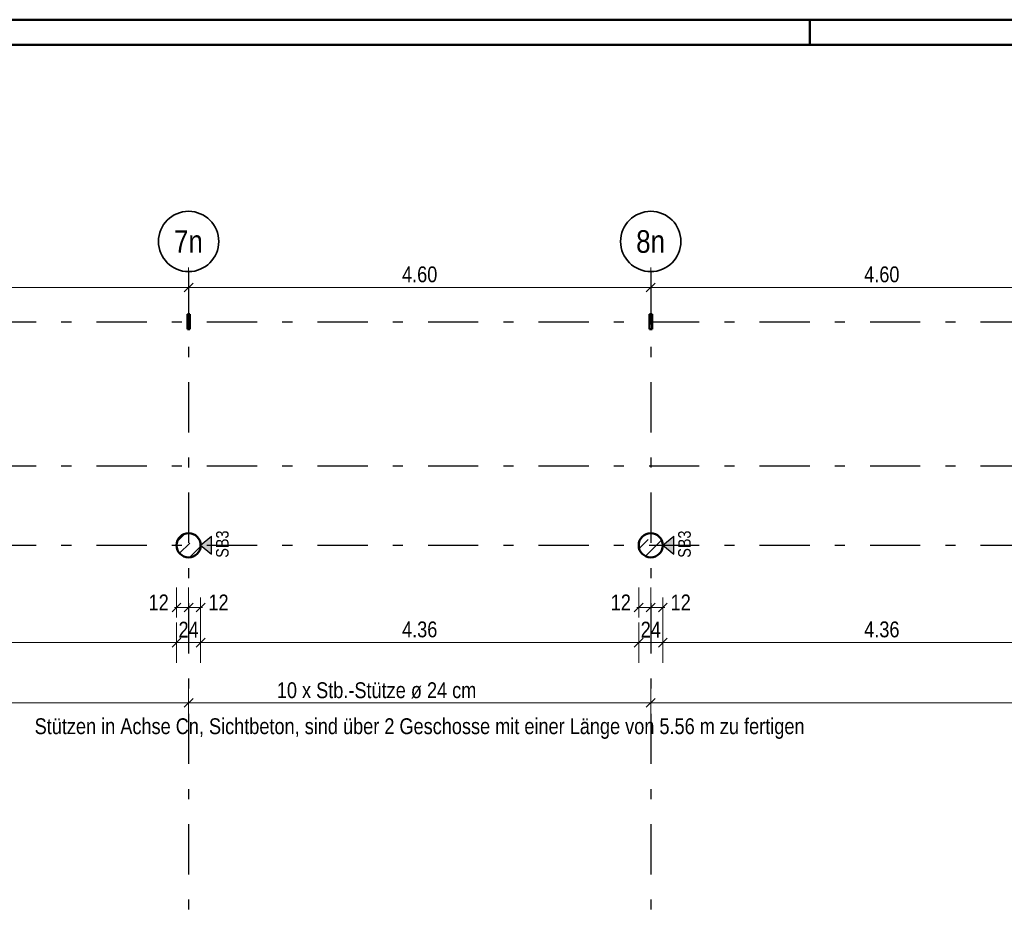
# Model space of a CAD drawing. Header units: millimetres. Extents: x 0 to 78.9, y -26.7 to 42.
# Tile 37 of 68: x 22.1 to 31.9, y 33.1 to 42. Entities that reach past the tile are written whole.
import ezdxf
from ezdxf.enums import TextEntityAlignment as Align

# ---------------------------------------------------------------- set-up
doc = ezdxf.new("R2010")
doc.units = ezdxf.units.MM
doc.linetypes.add('DASHDOTX2', pattern=[2, 1, -0.5, 0, -0.5])
for name, color, linetype, lineweight in [('Achsen', 7, 'Continuous', 20), ('Schraffuren', 7, 'Continuous', 20), ('Texte', 7, 'Continuous', 20)]:
    doc.layers.add(name, color=color, linetype=linetype, lineweight=lineweight)
doc.styles.add('Arial Narrow', font='ARIALN.TTF')
doc.dimstyles.new('Arch_Strakon_dimstyle', dxfattribs={"dimtxt": 11.25, "dimasz": 1, "dimexe": 1.25, "dimexo": 0.0625, "dimgap": 1, "dimtad": 0, "dimdec": 5, "dimzin": 12, "dimdsep": 46, "dimtxsty": 'Arial Narrow', "dimblk": 'Arrowhead_Tick', "dimsah": 1, "dimcen": 0, "dimse1": 1, "dimse2": 1, "dimclrd": 6, "dimclrt": 3, "dimazin": 0, "dimtfac": 1, "dimtdec": 4, "dimtmove": 0, "dimatfit": 3, "dimldrblk": 'NONE', "dimfxl": 1, "dimtvp": 1, "dimtolj": 1, "dimtzin": 0, "dimlwd": 13, "dimarcsym": 2})
pattern_1 = [(45, (0, 0), (-0.14142136, 0.14142136), [0.15, -0.1]), (45, (-0.07071, 0.07071), (-0.14142136, 0.14142136), [])]
pattern_2 = [(45, (0, 0), (-0.07071068, 0.07071068), []), (135, (0, 0), (-0.07071068, -0.07071068), [])]

# ---------------------------------------------------------------- blocks, each defined once
blk = doc.blocks.new('Arrowhead_Tick')
at = {"color": 0, "linetype": 'Continuous', "lineweight": -2}
for p, q in [((0, 20), (0, -10)), ((-1, 0), (0, 0)), ((10, 0), (0, 0))]:
    blk.add_line(p, q, dxfattribs=at)
at = {"color": 2, "linetype": 'Continuous', "lineweight": 35}
blk.add_line((4.42, 4.42), (-4.42, -4.42), dxfattribs=at)
blk = doc.blocks.new('*D16')
at = {"layer": 'Achsen', "color": 6, "linetype": 'Continuous', "lineweight": 13}
blk.add_line((19.2276, 39.3839), (23.8076, 39.3839), dxfattribs=at)
at = {"layer": 'Defpoints', "color": 0}
for p in [(19.2176, 39.5426), (23.8176, 39.5426), (23.8176, 39.3839)]:
    blk.add_point(p, dxfattribs=at)
at = {"layer": 'Achsen', "color": 6, "lineweight": 13, "xscale": 0.01, "yscale": 0.01, "zscale": 0.01}
blk.add_blockref('Arrowhead_Tick', (23.8176, 39.3839), dxfattribs=at)
at = {"layer": 'Achsen', "color": 6, "lineweight": 13, "xscale": 0.01, "yscale": 0.01, "zscale": 0.01, "rotation": 180}
blk.add_blockref('Arrowhead_Tick', (19.2176, 39.3839), dxfattribs=at)
at = {"layer": 'Achsen', "color": 2, "lineweight": -2, "insert": (21.5176, 39.5143), "char_height": 0.1575, "attachment_point": 5, "style": 'Arial Narrow'}
blk.add_mtext('\\A1;4.60', dxfattribs=at)
blk = doc.blocks.new('_None')
blk = doc.blocks.new('*D17')
at = {"layer": 'Achsen', "color": 6, "linetype": 'Continuous', "lineweight": 13}
blk.add_line((23.8276, 39.3839), (28.4076, 39.3839), dxfattribs=at)
at = {"layer": 'Defpoints', "color": 0}
for p in [(23.8176, 39.5426), (28.4176, 39.5426), (28.4176, 39.3839)]:
    blk.add_point(p, dxfattribs=at)
at = {"layer": 'Achsen', "color": 6, "lineweight": 13, "xscale": 0.01, "yscale": 0.01, "zscale": 0.01}
blk.add_blockref('Arrowhead_Tick', (28.4176, 39.3839), dxfattribs=at)
at = {"layer": 'Achsen', "color": 6, "lineweight": 13, "xscale": 0.01, "yscale": 0.01, "zscale": 0.01, "rotation": 180}
blk.add_blockref('Arrowhead_Tick', (23.8176, 39.3839), dxfattribs=at)
at = {"layer": 'Achsen', "color": 2, "lineweight": -2, "insert": (26.1176, 39.5143), "char_height": 0.1575, "attachment_point": 5, "style": 'Arial Narrow'}
blk.add_mtext('\\A1;4.60', dxfattribs=at)
blk = doc.blocks.new('*D18')
at = {"layer": 'Achsen', "color": 6, "linetype": 'Continuous', "lineweight": 13}
blk.add_line((28.4276, 39.3839), (33.0076, 39.3839), dxfattribs=at)
at = {"layer": 'Defpoints', "color": 0}
for p in [(28.4176, 39.5426), (33.0176, 39.5426), (33.0176, 39.3839)]:
    blk.add_point(p, dxfattribs=at)
at = {"layer": 'Achsen', "color": 6, "lineweight": 13, "xscale": 0.01, "yscale": 0.01, "zscale": 0.01}
blk.add_blockref('Arrowhead_Tick', (33.0176, 39.3839), dxfattribs=at)
at = {"layer": 'Achsen', "color": 6, "lineweight": 13, "xscale": 0.01, "yscale": 0.01, "zscale": 0.01, "rotation": 180}
blk.add_blockref('Arrowhead_Tick', (28.4176, 39.3839), dxfattribs=at)
at = {"layer": 'Achsen', "color": 2, "lineweight": -2, "insert": (30.7176, 39.5143), "char_height": 0.1575, "attachment_point": 5, "style": 'Arial Narrow'}
blk.add_mtext('\\A1;4.60', dxfattribs=at)
blk = doc.blocks.new('*D60')
at = {"layer": 'Achsen', "color": 6, "linetype": 'Continuous', "lineweight": 13}
blk.add_line((19.3477, 35.85), (23.6877, 35.85), dxfattribs=at)
at = {"layer": 'Defpoints', "color": 0}
for p in [(19.3377, 36.8184), (23.6977, 36.8184), (23.6977, 35.85)]:
    blk.add_point(p, dxfattribs=at)
at = {"layer": 'Achsen', "color": 6, "lineweight": 13, "xscale": 0.01, "yscale": 0.01, "zscale": 0.01}
blk.add_blockref('Arrowhead_Tick', (23.6977, 35.85), dxfattribs=at)
at = {"layer": 'Achsen', "color": 6, "lineweight": 13, "xscale": 0.01, "yscale": 0.01, "zscale": 0.01, "rotation": 180}
blk.add_blockref('Arrowhead_Tick', (19.3377, 35.85), dxfattribs=at)
at = {"layer": 'Achsen', "color": 2, "lineweight": -2, "insert": (21.5177, 35.9804), "char_height": 0.1575, "attachment_point": 5, "style": 'Arial Narrow'}
blk.add_mtext('\\A1;4.36', dxfattribs=at)
blk = doc.blocks.new('*D61')
at = {"layer": 'Achsen', "color": 6, "linetype": 'Continuous', "lineweight": 13}
blk.add_line((23.7077, 35.85), (23.9277, 35.85), dxfattribs=at)
at = {"layer": 'Defpoints', "color": 0}
for p in [(23.6977, 36.8184), (23.9377, 36.8184), (23.9377, 35.85)]:
    blk.add_point(p, dxfattribs=at)
at = {"layer": 'Achsen', "color": 6, "lineweight": 13, "xscale": 0.01, "yscale": 0.01, "zscale": 0.01}
blk.add_blockref('Arrowhead_Tick', (23.9377, 35.85), dxfattribs=at)
at = {"layer": 'Achsen', "color": 6, "lineweight": 13, "xscale": 0.01, "yscale": 0.01, "zscale": 0.01, "rotation": 180}
blk.add_blockref('Arrowhead_Tick', (23.6977, 35.85), dxfattribs=at)
at = {"layer": 'Achsen', "color": 2, "lineweight": -2, "insert": (23.8177, 35.9791), "char_height": 0.1575, "attachment_point": 5, "style": 'Arial Narrow'}
blk.add_mtext('\\A1;24', dxfattribs=at)
blk = doc.blocks.new('*D62')
at = {"layer": 'Achsen', "color": 6, "linetype": 'Continuous', "lineweight": 13}
blk.add_line((23.9477, 35.85), (28.2877, 35.85), dxfattribs=at)
at = {"layer": 'Defpoints', "color": 0}
for p in [(23.9377, 36.8184), (28.2977, 36.8184), (28.2977, 35.85)]:
    blk.add_point(p, dxfattribs=at)
at = {"layer": 'Achsen', "color": 6, "lineweight": 13, "xscale": 0.01, "yscale": 0.01, "zscale": 0.01}
blk.add_blockref('Arrowhead_Tick', (28.2977, 35.85), dxfattribs=at)
at = {"layer": 'Achsen', "color": 6, "lineweight": 13, "xscale": 0.01, "yscale": 0.01, "zscale": 0.01, "rotation": 180}
blk.add_blockref('Arrowhead_Tick', (23.9377, 35.85), dxfattribs=at)
at = {"layer": 'Achsen', "color": 2, "lineweight": -2, "insert": (26.1177, 35.9804), "char_height": 0.1575, "attachment_point": 5, "style": 'Arial Narrow'}
blk.add_mtext('\\A1;4.36', dxfattribs=at)
blk = doc.blocks.new('*D63')
at = {"layer": 'Achsen', "color": 6, "linetype": 'Continuous', "lineweight": 13}
blk.add_line((28.3077, 35.85), (28.5277, 35.85), dxfattribs=at)
at = {"layer": 'Defpoints', "color": 0}
for p in [(28.2977, 36.8184), (28.5377, 36.8184), (28.5377, 35.85)]:
    blk.add_point(p, dxfattribs=at)
at = {"layer": 'Achsen', "color": 6, "lineweight": 13, "xscale": 0.01, "yscale": 0.01, "zscale": 0.01}
blk.add_blockref('Arrowhead_Tick', (28.5377, 35.85), dxfattribs=at)
at = {"layer": 'Achsen', "color": 6, "lineweight": 13, "xscale": 0.01, "yscale": 0.01, "zscale": 0.01, "rotation": 180}
blk.add_blockref('Arrowhead_Tick', (28.2977, 35.85), dxfattribs=at)
at = {"layer": 'Achsen', "color": 2, "lineweight": -2, "insert": (28.4177, 35.9791), "char_height": 0.1575, "attachment_point": 5, "style": 'Arial Narrow'}
blk.add_mtext('\\A1;24', dxfattribs=at)
blk = doc.blocks.new('*D64')
at = {"layer": 'Achsen', "color": 6, "linetype": 'Continuous', "lineweight": 13}
blk.add_line((28.5477, 35.85), (32.8877, 35.85), dxfattribs=at)
at = {"layer": 'Defpoints', "color": 0}
for p in [(28.5377, 36.8184), (32.8977, 36.8184), (32.8977, 35.85)]:
    blk.add_point(p, dxfattribs=at)
at = {"layer": 'Achsen', "color": 6, "lineweight": 13, "xscale": 0.01, "yscale": 0.01, "zscale": 0.01}
blk.add_blockref('Arrowhead_Tick', (32.8977, 35.85), dxfattribs=at)
at = {"layer": 'Achsen', "color": 6, "lineweight": 13, "xscale": 0.01, "yscale": 0.01, "zscale": 0.01, "rotation": 180}
blk.add_blockref('Arrowhead_Tick', (28.5377, 35.85), dxfattribs=at)
at = {"layer": 'Achsen', "color": 2, "lineweight": -2, "insert": (30.7177, 35.9804), "char_height": 0.1575, "attachment_point": 5, "style": 'Arial Narrow'}
blk.add_mtext('\\A1;4.36', dxfattribs=at)
blk = doc.blocks.new('*D72')
at = {"layer": 'Achsen', "color": 6, "linetype": 'Continuous', "lineweight": 13}
for p, q in [((23.6877, 36.2), (23.6777, 36.2)), ((23.6977, 36.2), (23.8177, 36.2)), ((23.8277, 36.2), (23.8377, 36.2))]:
    blk.add_line(p, q, dxfattribs=at)
at = {"layer": 'Defpoints', "color": 0}
for p in [(23.6977, 36.8184), (23.8177, 36.8184), (23.8177, 36.2)]:
    blk.add_point(p, dxfattribs=at)
at = {"layer": 'Achsen', "color": 6, "lineweight": 13, "xscale": 0.01, "yscale": 0.01, "zscale": 0.01}
blk.add_blockref('Arrowhead_Tick', (23.6977, 36.2), dxfattribs=at)
at = {"layer": 'Achsen', "color": 6, "lineweight": 13, "xscale": 0.01, "yscale": 0.01, "zscale": 0.01, "rotation": 180}
blk.add_blockref('Arrowhead_Tick', (23.8177, 36.2), dxfattribs=at)
at = {"layer": 'Achsen', "color": 2, "lineweight": -2, "insert": (23.5197, 36.25), "char_height": 0.1575, "attachment_point": 5, "style": 'Arial Narrow'}
blk.add_mtext('\\A1;12', dxfattribs=at)
blk = doc.blocks.new('*D73')
at = {"layer": 'Achsen', "color": 6, "linetype": 'Continuous', "lineweight": 13}
for p, q in [((23.8077, 36.2), (23.7977, 36.2)), ((23.8177, 36.2), (23.9377, 36.2)), ((23.9477, 36.2), (23.9577, 36.2))]:
    blk.add_line(p, q, dxfattribs=at)
at = {"layer": 'Defpoints', "color": 0}
for p in [(23.8177, 36.8184), (23.9377, 36.8184), (23.9377, 36.2)]:
    blk.add_point(p, dxfattribs=at)
at = {"layer": 'Achsen', "color": 6, "lineweight": 13, "xscale": 0.01, "yscale": 0.01, "zscale": 0.01}
blk.add_blockref('Arrowhead_Tick', (23.8177, 36.2), dxfattribs=at)
at = {"layer": 'Achsen', "color": 6, "lineweight": 13, "xscale": 0.01, "yscale": 0.01, "zscale": 0.01, "rotation": 180}
blk.add_blockref('Arrowhead_Tick', (23.9377, 36.2), dxfattribs=at)
at = {"layer": 'Achsen', "color": 2, "lineweight": -2, "insert": (24.1156, 36.25), "char_height": 0.1575, "attachment_point": 5, "style": 'Arial Narrow'}
blk.add_mtext('\\A1;12', dxfattribs=at)
blk = doc.blocks.new('*D74')
at = {"layer": 'Achsen', "color": 6, "linetype": 'Continuous', "lineweight": 13}
for p, q in [((28.2877, 36.2), (28.2777, 36.2)), ((28.2977, 36.2), (28.4177, 36.2)), ((28.4277, 36.2), (28.4377, 36.2))]:
    blk.add_line(p, q, dxfattribs=at)
at = {"layer": 'Defpoints', "color": 0}
for p in [(28.2977, 36.8184), (28.4177, 36.8184), (28.4177, 36.2)]:
    blk.add_point(p, dxfattribs=at)
at = {"layer": 'Achsen', "color": 6, "lineweight": 13, "xscale": 0.01, "yscale": 0.01, "zscale": 0.01}
blk.add_blockref('Arrowhead_Tick', (28.2977, 36.2), dxfattribs=at)
at = {"layer": 'Achsen', "color": 6, "lineweight": 13, "xscale": 0.01, "yscale": 0.01, "zscale": 0.01, "rotation": 180}
blk.add_blockref('Arrowhead_Tick', (28.4177, 36.2), dxfattribs=at)
at = {"layer": 'Achsen', "color": 2, "lineweight": -2, "insert": (28.1197, 36.25), "char_height": 0.1575, "attachment_point": 5, "style": 'Arial Narrow'}
blk.add_mtext('\\A1;12', dxfattribs=at)
blk = doc.blocks.new('*D75')
at = {"layer": 'Achsen', "color": 6, "linetype": 'Continuous', "lineweight": 13}
for p, q in [((28.4077, 36.2), (28.3977, 36.2)), ((28.4177, 36.2), (28.5377, 36.2)), ((28.5477, 36.2), (28.5577, 36.2))]:
    blk.add_line(p, q, dxfattribs=at)
at = {"layer": 'Defpoints', "color": 0}
for p in [(28.4177, 36.8184), (28.5377, 36.8184), (28.5377, 36.2)]:
    blk.add_point(p, dxfattribs=at)
at = {"layer": 'Achsen', "color": 6, "lineweight": 13, "xscale": 0.01, "yscale": 0.01, "zscale": 0.01}
blk.add_blockref('Arrowhead_Tick', (28.4177, 36.2), dxfattribs=at)
at = {"layer": 'Achsen', "color": 6, "lineweight": 13, "xscale": 0.01, "yscale": 0.01, "zscale": 0.01, "rotation": 180}
blk.add_blockref('Arrowhead_Tick', (28.5377, 36.2), dxfattribs=at)
at = {"layer": 'Achsen', "color": 2, "lineweight": -2, "insert": (28.7157, 36.25), "char_height": 0.1575, "attachment_point": 5, "style": 'Arial Narrow'}
blk.add_mtext('\\A1;12', dxfattribs=at)
blk = doc.blocks.new('*D325')
at = {"layer": 'Achsen', "color": 6, "linetype": 'Continuous', "lineweight": 13}
blk.add_line((19.2277, 35.25), (23.8077, 35.25), dxfattribs=at)
at = {"layer": 'Defpoints', "color": 0}
for p in [(19.2177, 36.6984), (23.8177, 36.6984), (23.8177, 35.25)]:
    blk.add_point(p, dxfattribs=at)
at = {"layer": 'Achsen', "color": 6, "lineweight": 13, "xscale": 0.01, "yscale": 0.01, "zscale": 0.01}
blk.add_blockref('Arrowhead_Tick', (23.8177, 35.25), dxfattribs=at)
at = {"layer": 'Achsen', "color": 6, "lineweight": 13, "xscale": 0.01, "yscale": 0.01, "zscale": 0.01, "rotation": 180}
blk.add_blockref('Arrowhead_Tick', (19.2177, 35.25), dxfattribs=at)
blk = doc.blocks.new('*D326')
at = {"layer": 'Achsen', "color": 6, "linetype": 'Continuous', "lineweight": 13}
blk.add_line((23.8277, 35.25), (28.4077, 35.25), dxfattribs=at)
at = {"layer": 'Defpoints', "color": 0}
for p in [(23.8177, 36.6984), (28.4177, 36.6984), (28.4177, 35.25)]:
    blk.add_point(p, dxfattribs=at)
at = {"layer": 'Achsen', "color": 6, "lineweight": 13, "xscale": 0.01, "yscale": 0.01, "zscale": 0.01}
blk.add_blockref('Arrowhead_Tick', (28.4177, 35.25), dxfattribs=at)
at = {"layer": 'Achsen', "color": 6, "lineweight": 13, "xscale": 0.01, "yscale": 0.01, "zscale": 0.01, "rotation": 180}
blk.add_blockref('Arrowhead_Tick', (23.8177, 35.25), dxfattribs=at)
blk = doc.blocks.new('*D327')
at = {"layer": 'Achsen', "color": 6, "linetype": 'Continuous', "lineweight": 13}
blk.add_line((28.4277, 35.25), (33.0077, 35.25), dxfattribs=at)
at = {"layer": 'Defpoints', "color": 0}
for p in [(28.4177, 36.6984), (33.0177, 36.6984), (33.0177, 35.25)]:
    blk.add_point(p, dxfattribs=at)
at = {"layer": 'Achsen', "color": 6, "lineweight": 13, "xscale": 0.01, "yscale": 0.01, "zscale": 0.01}
blk.add_blockref('Arrowhead_Tick', (33.0177, 35.25), dxfattribs=at)
at = {"layer": 'Achsen', "color": 6, "lineweight": 13, "xscale": 0.01, "yscale": 0.01, "zscale": 0.01, "rotation": 180}
blk.add_blockref('Arrowhead_Tick', (28.4177, 35.25), dxfattribs=at)

msp = doc.modelspace()

# ---------------------------------------------------------------- hatches: boundary and pattern name
at = {"lineweight": 25, "true_color": 0x80ff80}
for points in [[(24.0458899, 36.9078303), (24.0458899, 36.7289687), (23.937673, 36.8183995)], [(28.6458955, 36.9078303), (28.6458955, 36.7289687), (28.5376786, 36.8183995)]]:
    msp.add_hatch(color=91, dxfattribs=at).paths.add_polyline_path(points)
at = {"layer": 'Schraffuren', "lineweight": 35}
h = msp.add_hatch(dxfattribs=at)
h.set_pattern_fill('FT', color=2, scale=0.01, angle=45, style=0, pattern_type=2)
h.set_pattern_definition(pattern_2)
h.paths.add_polyline_path([(23.8305516, 39.118253), (23.8305516, 38.968253), (23.8055516, 38.968253), (23.8055516, 39.118253)])
h = msp.add_hatch(dxfattribs=at)
h.set_pattern_fill('FT', color=2, scale=0.01, angle=45, style=0, pattern_type=2)
h.set_pattern_definition(pattern_2)
h.paths.add_polyline_path([(28.4305516, 39.118253), (28.4305516, 38.968253), (28.4055516, 38.968253), (28.4055516, 39.118253)])
h = msp.add_hatch(dxfattribs=at)
h.set_pattern_fill('bB', color=2, scale=0.01, angle=45, style=0, pattern_type=2)
h.set_pattern_definition(pattern_1)
h.paths.add_polyline_path([(23.937673, 36.8183995), (23.9376332, 36.8214892), (23.9375139, 36.8245769), (23.9373151, 36.8276605), (23.937037, 36.830738), (23.9366797, 36.8338073), (23.9362436, 36.8368663), (23.9357288, 36.8399132), (23.9351357, 36.8429457), (23.9344647, 36.845962), (23.9337163, 36.84896), (23.932891, 36.8519378), (23.9319893, 36.8548933), (23.9310117, 36.8578246), (23.929959, 36.8607297), (23.9288319, 36.8636068), (23.927631, 36.8664539), (23.9263573, 36.8692692), (23.9250115, 36.8720507), (23.9235945, 36.8747967), (23.9221072, 36.8775052), (23.9205508, 36.8801746), (23.9189261, 36.882803), (23.9172343, 36.8853887), (23.9154764, 36.88793), (23.9136537, 36.8904252), (23.9117674, 36.8928726), (23.9098187, 36.8952707), (23.9078088, 36.8976177), (23.9057393, 36.8999123), (23.9036113, 36.9021528), (23.9014263, 36.9043377), (23.8991858, 36.9064657), (23.8968913, 36.9085353), (23.8945442, 36.9105451), (23.8921462, 36.9124939), (23.8896987, 36.9143802), (23.8872035, 36.9162029), (23.8846623, 36.9179607), (23.8820766, 36.9196525), (23.8794481, 36.9212772), (23.8767788, 36.9228337), (23.8740702, 36.9243209), (23.8713243, 36.9257379), (23.8685427, 36.9270837), (23.8657275, 36.9283575), (23.8628804, 36.9295584), (23.8600033, 36.9306855), (23.8570981, 36.9317382), (23.8541668, 36.9327157), (23.8512113, 36.9336175), (23.8482335, 36.9344428), (23.8452355, 36.9351912), (23.8422193, 36.9358622), (23.8391867, 36.9364552), (23.8361399, 36.93697), (23.8330808, 36.9374062), (23.8300115, 36.9377635), (23.8269341, 36.9380416), (23.8238505, 36.9382404), (23.8207628, 36.9383597), (23.817673, 36.9383995), (23.8145833, 36.9383597), (23.8114956, 36.9382404), (23.808412, 36.9380416), (23.8053345, 36.9377635), (23.8022652, 36.9374062), (23.7992061, 36.93697), (23.7961593, 36.9364552), (23.7931268, 36.9358622), (23.7901105, 36.9351912), (23.7871125, 36.9344428), (23.7841347, 36.9336175), (23.7811792, 36.9327157), (23.7782479, 36.9317382), (23.7753428, 36.9306855), (23.7724657, 36.9295584), (23.7696185, 36.9283575), (23.7668033, 36.9270837), (23.7640218, 36.9257379), (23.7612758, 36.9243209), (23.7585672, 36.9228337), (23.7558979, 36.9212772), (23.7532695, 36.9196525), (23.7506838, 36.9179607), (23.7481425, 36.9162029), (23.7456473, 36.9143802), (23.7431999, 36.9124939), (23.7408018, 36.9105451), (23.7384548, 36.9085353), (23.7361602, 36.9064657), (23.7339197, 36.9043377), (23.7317348, 36.9021528), (23.7296068, 36.8999123), (23.7275372, 36.8976177), (23.7255274, 36.8952707), (23.7235786, 36.8928726), (23.7216923, 36.8904252), (23.7198696, 36.88793), (23.7181118, 36.8853887), (23.7164199, 36.882803), (23.7147953, 36.8801746), (23.7132388, 36.8775052), (23.7117516, 36.8747967), (23.7103346, 36.8720507), (23.7089887, 36.8692692), (23.707715, 36.8664539), (23.7065141, 36.8636068), (23.705387, 36.8607297), (23.7043343, 36.8578246), (23.7033568, 36.8548933), (23.702455, 36.8519378), (23.7016297, 36.84896), (23.7008813, 36.845962), (23.7002103, 36.8429457), (23.6996173, 36.8399132), (23.6991025, 36.8368663), (23.6986663, 36.8338073), (23.698309, 36.830738), (23.6980309, 36.8276605), (23.6978321, 36.8245769), (23.6977128, 36.8214892), (23.697673, 36.8183995), (23.6977128, 36.8153097), (23.6978321, 36.812222), (23.6980309, 36.8091384), (23.698309, 36.806061), (23.6986663, 36.8029917), (23.6991025, 36.7999326), (23.6996173, 36.7968858), (23.7002103, 36.7938532), (23.7008813, 36.7908369), (23.7016297, 36.7878389), (23.702455, 36.7848612), (23.7033568, 36.7819057), (23.7043343, 36.7789744), (23.705387, 36.7760692), (23.7065141, 36.7731921), (23.707715, 36.770345), (23.7089887, 36.7675297), (23.7103346, 36.7647482), (23.7117516, 36.7620023), (23.7132388, 36.7592937), (23.7147953, 36.7566243), (23.7164199, 36.7539959), (23.7181118, 36.7514102), (23.7198696, 36.7488689), (23.7216923, 36.7463738), (23.7235786, 36.7439263), (23.7255274, 36.7415283), (23.7275372, 36.7391812), (23.7296068, 36.7368867), (23.7317348, 36.7346462), (23.7339197, 36.7324612), (23.7361602, 36.7303332), (23.7384548, 36.7282636), (23.7408018, 36.7262538), (23.7431999, 36.7243051), (23.7456473, 36.7224188), (23.7481425, 36.7205961), (23.7506838, 36.7188382), (23.7532695, 36.7171464), (23.7558979, 36.7155217), (23.7585672, 36.7139652), (23.7612758, 36.712478), (23.7640218, 36.711061), (23.7668033, 36.7097152), (23.7696185, 36.7084414), (23.7724657, 36.7072406), (23.7753428, 36.7061135), (23.7782479, 36.7050608), (23.7811792, 36.7040832), (23.7841347, 36.7031815), (23.7871125, 36.7023561), (23.7901105, 36.7016077), (23.7931268, 36.7009368), (23.7961593, 36.7003437), (23.7992061, 36.6998289), (23.8022652, 36.6993928), (23.8053345, 36.6990355), (23.808412, 36.6987574), (23.8114956, 36.6985586), (23.8145833, 36.6984393), (23.817673, 36.6983995), (23.8207628, 36.6984393), (23.8238505, 36.6985586), (23.8269341, 36.6987574), (23.8300115, 36.6990355), (23.8330808, 36.6993928), (23.8361399, 36.6998289), (23.8391867, 36.7003437), (23.8422193, 36.7009368), (23.8452355, 36.7016077), (23.8482335, 36.7023561), (23.8512113, 36.7031815), (23.8541668, 36.7040832), (23.8570981, 36.7050608), (23.8600033, 36.7061135), (23.8628804, 36.7072406), (23.8657275, 36.7084414), (23.8685427, 36.7097152), (23.8713243, 36.711061), (23.8740702, 36.712478), (23.8767788, 36.7139652), (23.8794481, 36.7155217), (23.8820766, 36.7171464), (23.8846623, 36.7188382), (23.8872035, 36.7205961), (23.8896987, 36.7224188), (23.8921462, 36.7243051), (23.8945442, 36.7262538), (23.8968913, 36.7282636), (23.8991858, 36.7303332), (23.9014263, 36.7324612), (23.9036113, 36.7346462), (23.9057393, 36.7368867), (23.9078088, 36.7391812), (23.9098187, 36.7415283), (23.9117674, 36.7439263), (23.9136537, 36.7463738), (23.9154764, 36.7488689), (23.9172343, 36.7514102), (23.9189261, 36.7539959), (23.9205508, 36.7566243), (23.9221072, 36.7592937), (23.9235945, 36.7620023), (23.9250115, 36.7647482), (23.9263573, 36.7675297), (23.927631, 36.770345), (23.9288319, 36.7731921), (23.929959, 36.7760692), (23.9310117, 36.7789744), (23.9319893, 36.7819057), (23.932891, 36.7848612), (23.9337163, 36.7878389), (23.9344647, 36.7908369), (23.9351357, 36.7938532), (23.9357288, 36.7968858), (23.9362436, 36.7999326), (23.9366797, 36.8029917), (23.937037, 36.806061), (23.9373151, 36.8091384), (23.9375139, 36.812222), (23.9376332, 36.8153097)])
h = msp.add_hatch(dxfattribs=at)
h.set_pattern_fill('bB', color=2, scale=0.01, angle=45, style=0, pattern_type=2)
h.set_pattern_definition(pattern_1)
h.paths.add_polyline_path([(28.5376786, 36.8183995), (28.5376388, 36.8214892), (28.5375195, 36.8245769), (28.5373207, 36.8276605), (28.5370426, 36.830738), (28.5366853, 36.8338073), (28.5362492, 36.8368663), (28.5357344, 36.8399132), (28.5351413, 36.8429457), (28.5344704, 36.845962), (28.533722, 36.84896), (28.5328966, 36.8519378), (28.5319949, 36.8548933), (28.5310173, 36.8578246), (28.5299646, 36.8607297), (28.5288375, 36.8636068), (28.5276367, 36.8664539), (28.5263629, 36.8692692), (28.5250171, 36.8720507), (28.5236001, 36.8747967), (28.5221129, 36.8775052), (28.5205564, 36.8801746), (28.5189317, 36.882803), (28.5172399, 36.8853887), (28.515482, 36.88793), (28.5136593, 36.8904252), (28.511773, 36.8928726), (28.5098243, 36.8952707), (28.5078145, 36.8976177), (28.5057449, 36.8999123), (28.5036169, 36.9021528), (28.5014319, 36.9043377), (28.4991914, 36.9064657), (28.4968969, 36.9085353), (28.4945498, 36.9105451), (28.4921518, 36.9124939), (28.4897043, 36.9143802), (28.4872092, 36.9162029), (28.4846679, 36.9179607), (28.4820822, 36.9196525), (28.4794538, 36.9212772), (28.4767844, 36.9228337), (28.4740758, 36.9243209), (28.4713299, 36.9257379), (28.4685484, 36.9270837), (28.4657331, 36.9283575), (28.462886, 36.9295584), (28.4600089, 36.9306855), (28.4571037, 36.9317382), (28.4541724, 36.9327157), (28.4512169, 36.9336175), (28.4482392, 36.9344428), (28.4452412, 36.9351912), (28.4422249, 36.9358622), (28.4391923, 36.9364552), (28.4361455, 36.93697), (28.4330864, 36.9374062), (28.4300171, 36.9377635), (28.4269397, 36.9380416), (28.4238561, 36.9382404), (28.4207684, 36.9383597), (28.4176786, 36.9383995), (28.4145889, 36.9383597), (28.4115012, 36.9382404), (28.4084176, 36.9380416), (28.4053401, 36.9377635), (28.4022708, 36.9374062), (28.3992118, 36.93697), (28.3961649, 36.9364552), (28.3931324, 36.9358622), (28.3901161, 36.9351912), (28.3871181, 36.9344428), (28.3841403, 36.9336175), (28.3811848, 36.9327157), (28.3782535, 36.9317382), (28.3753484, 36.9306855), (28.3724713, 36.9295584), (28.3696242, 36.9283575), (28.3668089, 36.9270837), (28.3640274, 36.9257379), (28.3612814, 36.9243209), (28.3585729, 36.9228337), (28.3559035, 36.9212772), (28.3532751, 36.9196525), (28.3506894, 36.9179607), (28.3481481, 36.9162029), (28.3456529, 36.9143802), (28.3432055, 36.9124939), (28.3408074, 36.9105451), (28.3384604, 36.9085353), (28.3361658, 36.9064657), (28.3339253, 36.9043377), (28.3317404, 36.9021528), (28.3296124, 36.8999123), (28.3275428, 36.8976177), (28.325533, 36.8952707), (28.3235842, 36.8928726), (28.3216979, 36.8904252), (28.3198752, 36.88793), (28.3181174, 36.8853887), (28.3164256, 36.882803), (28.3148009, 36.8801746), (28.3132444, 36.8775052), (28.3117572, 36.8747967), (28.3103402, 36.8720507), (28.3089944, 36.8692692), (28.3077206, 36.8664539), (28.3065197, 36.8636068), (28.3053926, 36.8607297), (28.3043399, 36.8578246), (28.3033624, 36.8548933), (28.3024606, 36.8519378), (28.3016353, 36.84896), (28.3008869, 36.845962), (28.3002159, 36.8429457), (28.2996229, 36.8399132), (28.2991081, 36.8368663), (28.2986719, 36.8338073), (28.2983146, 36.830738), (28.2980365, 36.8276605), (28.2978377, 36.8245769), (28.2977184, 36.8214892), (28.2976786, 36.8183995), (28.2977184, 36.8153097), (28.2978377, 36.812222), (28.2980365, 36.8091384), (28.2983146, 36.806061), (28.2986719, 36.8029917), (28.2991081, 36.7999326), (28.2996229, 36.7968858), (28.3002159, 36.7938532), (28.3008869, 36.7908369), (28.3016353, 36.7878389), (28.3024606, 36.7848612), (28.3033624, 36.7819057), (28.3043399, 36.7789744), (28.3053926, 36.7760692), (28.3065197, 36.7731921), (28.3077206, 36.770345), (28.3089944, 36.7675297), (28.3103402, 36.7647482), (28.3117572, 36.7620023), (28.3132444, 36.7592937), (28.3148009, 36.7566243), (28.3164256, 36.7539959), (28.3181174, 36.7514102), (28.3198752, 36.7488689), (28.3216979, 36.7463738), (28.3235842, 36.7439263), (28.325533, 36.7415283), (28.3275428, 36.7391812), (28.3296124, 36.7368867), (28.3317404, 36.7346462), (28.3339253, 36.7324612), (28.3361658, 36.7303332), (28.3384604, 36.7282636), (28.3408074, 36.7262538), (28.3432055, 36.7243051), (28.3456529, 36.7224188), (28.3481481, 36.7205961), (28.3506894, 36.7188382), (28.3532751, 36.7171464), (28.3559035, 36.7155217), (28.3585729, 36.7139652), (28.3612814, 36.712478), (28.3640274, 36.711061), (28.3668089, 36.7097152), (28.3696242, 36.7084414), (28.3724713, 36.7072406), (28.3753484, 36.7061135), (28.3782535, 36.7050608), (28.3811848, 36.7040832), (28.3841403, 36.7031815), (28.3871181, 36.7023561), (28.3901161, 36.7016077), (28.3931324, 36.7009368), (28.3961649, 36.7003437), (28.3992118, 36.6998289), (28.4022708, 36.6993928), (28.4053401, 36.6990355), (28.4084176, 36.6987574), (28.4115012, 36.6985586), (28.4145889, 36.6984393), (28.4176786, 36.6983995), (28.4207684, 36.6984393), (28.4238561, 36.6985586), (28.4269397, 36.6987574), (28.4300171, 36.6990355), (28.4330864, 36.6993928), (28.4361455, 36.6998289), (28.4391923, 36.7003437), (28.4422249, 36.7009368), (28.4452412, 36.7016077), (28.4482392, 36.7023561), (28.4512169, 36.7031815), (28.4541724, 36.7040832), (28.4571037, 36.7050608), (28.4600089, 36.7061135), (28.462886, 36.7072406), (28.4657331, 36.7084414), (28.4685484, 36.7097152), (28.4713299, 36.711061), (28.4740758, 36.712478), (28.4767844, 36.7139652), (28.4794538, 36.7155217), (28.4820822, 36.7171464), (28.4846679, 36.7188382), (28.4872092, 36.7205961), (28.4897043, 36.7224188), (28.4921518, 36.7243051), (28.4945498, 36.7262538), (28.4968969, 36.7282636), (28.4991914, 36.7303332), (28.5014319, 36.7324612), (28.5036169, 36.7346462), (28.5057449, 36.7368867), (28.5078145, 36.7391812), (28.5098243, 36.7415283), (28.511773, 36.7439263), (28.5136593, 36.7463738), (28.515482, 36.7488689), (28.5172399, 36.7514102), (28.5189317, 36.7539959), (28.5205564, 36.7566243), (28.5221129, 36.7592937), (28.5236001, 36.7620023), (28.5250171, 36.7647482), (28.5263629, 36.7675297), (28.5276367, 36.770345), (28.5288375, 36.7731921), (28.5299646, 36.7760692), (28.5310173, 36.7789744), (28.5319949, 36.7819057), (28.5328966, 36.7848612), (28.533722, 36.7878389), (28.5344704, 36.7908369), (28.5351413, 36.7938532), (28.5357344, 36.7968858), (28.5362492, 36.7999326), (28.5366853, 36.8029917), (28.5370426, 36.806061), (28.5373207, 36.8091384), (28.5375195, 36.812222), (28.5376388, 36.8153097)])

# ---------------------------------------------------------------- linework, layer by layer
at = {"color": 4, "linetype": 'Continuous', "lineweight": 50}
for p, q in [((77.5, 42.05), (0, 42.05)), ((77.25, 41.8), (1, 41.8))]:
    msp.add_line(p, q, dxfattribs=at)
at = {"color": 4, "linetype": 'Continuous', "lineweight": 50, "ltscale": 0.1}
msp.add_line((30, 42.05), (30, 41.8), dxfattribs=at)
at = {"color": 3, "linetype": 'Continuous', "lineweight": 25}
for p, q in [((23.937673, 36.8183995), (24.0458899, 36.9078303)), ((24.0458899, 36.7289687), (24.0458899, 36.9078303)), ((28.5376786, 36.8183995), (28.6458955, 36.9078303)), ((28.6458955, 36.7289687), (28.6458955, 36.9078303)), ((23.937673, 36.8183995), (24.0458899, 36.7289687)), ((28.5376786, 36.8183995), (28.6458955, 36.7289687))]:
    msp.add_line(p, q, dxfattribs=at)
at = {"layer": 'Achsen', "color": 3, "linetype": 'DASHDOTX2', "lineweight": 25, "ltscale": 0.5}
for p, q in [((23.8176415, 39.542572), (23.8176415, 12.5145336)), ((28.4176415, 39.542572), (28.4176415, 12.5145336)), ((3.1006415, 39.0433995), (48.7755368, 39.0433995)), ((3.1006415, 37.6083995), (48.7755368, 37.6083995)), ((3.1006415, 36.8183995), (48.7755368, 36.8183995))]:
    msp.add_line(p, q, dxfattribs=at)
at = {"layer": 'Achsen', "color": 2, "linetype": 'Continuous', "lineweight": 35}
for centre in [(23.8176415, 39.842572), (28.4176415, 39.842572)]:
    msp.add_circle(centre, 0.3, dxfattribs=at)
at = {"layer": 'Texte', "color": 4, "linetype": 'Continuous', "lineweight": 50}
for p, q in [((23.8055516, 39.118253), (23.8305516, 39.118253)), ((23.8055516, 38.968253), (23.8055516, 39.118253)), ((23.8305516, 38.968253), (23.8305516, 39.118253)), ((28.4055516, 39.118253), (28.4305516, 39.118253)), ((28.4055516, 38.968253), (28.4055516, 39.118253)), ((28.4305516, 38.968253), (28.4305516, 39.118253)), ((23.8055516, 38.968253), (23.8305516, 38.968253)), ((28.4055516, 38.968253), (28.4305516, 38.968253))]:
    msp.add_line(p, q, dxfattribs=at)
for centre in [(23.817673, 36.8183995), (28.4176786, 36.8183995)]:
    msp.add_circle(centre, 0.12, dxfattribs=at)

# ---------------------------------------------------------------- texts
at = {"color": 3, "lineweight": 25, "style": 'Arial Narrow'}
for p in [(24.2156641, 36.6948039), (28.8156698, 36.6948039)]:
    msp.add_text('SB3', height=0.125, rotation=90, dxfattribs=at).set_placement(p)
at = {"layer": 'Achsen', "color": 4, "lineweight": 50, "style": 'Arial Narrow'}
for s, p in [('7n', (23.8160415, 39.842572)), ('8n', (28.4160415, 39.842572))]:
    msp.add_text(s, height=0.225, dxfattribs=at).set_placement(p, align=Align.MIDDLE_CENTER)
at = {"layer": 'Achsen', "color": 2, "lineweight": 35, "style": 'Arial Narrow'}
for s, p in [('10 x Stb.-Stütze ø 24 cm', (24.6958471, 35.2972814)), ('Stützen in Achse Cn, Sichtbeton, sind über 2 Geschosse mit einer Länge von 5.56 m zu fertigen', (22.285489, 34.9391633))]:
    msp.add_text(s, height=0.1575, dxfattribs=at).set_placement(p)

# ---------------------------------------------------------------- dimensions: what is measured, and where the dimension line sits
at = {"layer": 'Achsen', "lineweight": -2}
for base, p1, p2, text, override, picture, middle in [((23.8176415, 39.3839285), (19.2176415, 39.542572), (23.8176415, 39.542572), '4.60', {"dimscale": 0.01, "dimtxt": 15.75, "dimasz": 1, "dimgap": 5, "dimtad": 1, "dimjust": 0, "dimtih": 0, "dimtoh": 0, "dimdec": 5, "dimdsep": 46, "dimtxsty": 'Arial Narrow', "dimclrd": 6, "dimclrt": 2, "dimtix": 1, "dimtofl": 255, "dimtmove": 0, "dimatfit": 2, "dimfxl": 0, "dimfxlon": 0, "dimtvp": 31.746032, "dimlwd": 13}, '*D16', (21.5176415, 39.3839285)), ((28.4176415, 39.3839285), (23.8176415, 39.542572), (28.4176415, 39.542572), '4.60', {"dimscale": 0.01, "dimtxt": 15.75, "dimasz": 1, "dimgap": 5, "dimtad": 1, "dimjust": 0, "dimtih": 0, "dimtoh": 0, "dimdec": 5, "dimdsep": 46, "dimtxsty": 'Arial Narrow', "dimclrd": 6, "dimclrt": 2, "dimtix": 1, "dimtofl": 255, "dimtmove": 0, "dimatfit": 2, "dimfxl": 0, "dimfxlon": 0, "dimtvp": 31.746032, "dimlwd": 13}, '*D17', (26.1176415, 39.3839285)), ((33.0176415, 39.3839285), (28.4176415, 39.542572), (33.0176415, 39.542572), '4.60', {"dimscale": 0.01, "dimtxt": 15.75, "dimasz": 1, "dimgap": 5, "dimtad": 1, "dimjust": 0, "dimtih": 0, "dimtoh": 0, "dimdec": 5, "dimdsep": 46, "dimtxsty": 'Arial Narrow', "dimclrd": 6, "dimclrt": 2, "dimtix": 1, "dimtofl": 255, "dimtmove": 0, "dimatfit": 2, "dimfxl": 0, "dimfxlon": 0, "dimtvp": 31.746032, "dimlwd": 13}, '*D18', (30.7176415, 39.3839285)), ((23.697673, 35.85), (19.3376652, 36.8183995), (23.697673, 36.8183995), '4.36', {"dimscale": 0.01, "dimtxt": 15.75, "dimasz": 1, "dimgap": 5, "dimtad": 1, "dimjust": 0, "dimtih": 0, "dimtoh": 0, "dimdec": 5, "dimdsep": 46, "dimtxsty": 'Arial Narrow', "dimclrd": 6, "dimclrt": 2, "dimtix": 1, "dimtofl": 255, "dimtmove": 0, "dimatfit": 2, "dimfxl": 0, "dimfxlon": 0, "dimtvp": 31.746032, "dimlwd": 13}, '*D60', (21.5176691, 35.85)), ((23.817673, 36.2), (23.697673, 36.8183995), (23.817673, 36.8183995), '12', {"dimscale": 0.01, "dimtxt": 15.75, "dimasz": 1, "dimgap": 5, "dimtad": 1, "dimjust": 0, "dimtih": 0, "dimtoh": 0, "dimdec": 5, "dimdsep": 46, "dimtxsty": 'Arial Narrow', "dimclrd": 6, "dimclrt": 2, "dimtix": 0, "dimtofl": 255, "dimtmove": 2, "dimatfit": 2, "dimfxl": 0, "dimfxlon": 0, "dimtvp": 31.746032, "dimlwd": 13}, '*D72', (23.519698, 36.25)), ((23.937673, 35.85), (23.697673, 36.8183995), (23.937673, 36.8183995), '24', {"dimscale": 0.01, "dimtxt": 15.75, "dimasz": 1, "dimgap": 5, "dimtad": 1, "dimjust": 0, "dimtih": 0, "dimtoh": 0, "dimdec": 5, "dimdsep": 46, "dimtxsty": 'Arial Narrow', "dimclrd": 6, "dimclrt": 2, "dimtix": 1, "dimtofl": 255, "dimtmove": 0, "dimatfit": 2, "dimfxl": 0, "dimfxlon": 0, "dimtvp": 31.746032, "dimlwd": 13}, '*D61', (23.817673, 35.85)), ((23.937673, 36.2), (23.817673, 36.8183995), (23.937673, 36.8183995), '12', {"dimscale": 0.01, "dimtxt": 15.75, "dimasz": 1, "dimgap": 5, "dimtad": 1, "dimjust": 4, "dimtih": 0, "dimtoh": 0, "dimdec": 5, "dimdsep": 46, "dimtxsty": 'Arial Narrow', "dimclrd": 6, "dimclrt": 2, "dimtix": 0, "dimtofl": 255, "dimtmove": 2, "dimatfit": 2, "dimfxl": 0, "dimfxlon": 0, "dimtvp": 31.746032, "dimlwd": 13}, '*D73', (24.115648, 36.25)), ((28.2976786, 35.85), (23.937673, 36.8183995), (28.2976786, 36.8183995), '4.36', {"dimscale": 0.01, "dimtxt": 15.75, "dimasz": 1, "dimgap": 5, "dimtad": 1, "dimjust": 0, "dimtih": 0, "dimtoh": 0, "dimdec": 5, "dimdsep": 46, "dimtxsty": 'Arial Narrow', "dimclrd": 6, "dimclrt": 2, "dimtix": 1, "dimtofl": 255, "dimtmove": 0, "dimatfit": 2, "dimfxl": 0, "dimfxlon": 0, "dimtvp": 31.746032, "dimlwd": 13}, '*D62', (26.1176758, 35.85)), ((28.4176786, 36.2), (28.2976786, 36.8183995), (28.4176786, 36.8183995), '12', {"dimscale": 0.01, "dimtxt": 15.75, "dimasz": 1, "dimgap": 5, "dimtad": 1, "dimjust": 0, "dimtih": 0, "dimtoh": 0, "dimdec": 5, "dimdsep": 46, "dimtxsty": 'Arial Narrow', "dimclrd": 6, "dimclrt": 2, "dimtix": 0, "dimtofl": 255, "dimtmove": 2, "dimatfit": 2, "dimfxl": 0, "dimfxlon": 0, "dimtvp": 31.746032, "dimlwd": 13}, '*D74', (28.1197036, 36.25)), ((28.5376786, 35.85), (28.2976786, 36.8183995), (28.5376786, 36.8183995), '24', {"dimscale": 0.01, "dimtxt": 15.75, "dimasz": 1, "dimgap": 5, "dimtad": 1, "dimjust": 0, "dimtih": 0, "dimtoh": 0, "dimdec": 5, "dimdsep": 46, "dimtxsty": 'Arial Narrow', "dimclrd": 6, "dimclrt": 2, "dimtix": 1, "dimtofl": 255, "dimtmove": 0, "dimatfit": 2, "dimfxl": 0, "dimfxlon": 0, "dimtvp": 31.746032, "dimlwd": 13}, '*D63', (28.4176786, 35.85)), ((28.5376786, 36.2), (28.4176786, 36.8183995), (28.5376786, 36.8183995), '12', {"dimscale": 0.01, "dimtxt": 15.75, "dimasz": 1, "dimgap": 5, "dimtad": 1, "dimjust": 4, "dimtih": 0, "dimtoh": 0, "dimdec": 5, "dimdsep": 46, "dimtxsty": 'Arial Narrow', "dimclrd": 6, "dimclrt": 2, "dimtix": 0, "dimtofl": 255, "dimtmove": 2, "dimatfit": 2, "dimfxl": 0, "dimfxlon": 0, "dimtvp": 31.746032, "dimlwd": 13}, '*D75', (28.7156536, 36.25)), ((32.8976864, 35.85), (28.5376786, 36.8183995), (32.8976864, 36.8183995), '4.36', {"dimscale": 0.01, "dimtxt": 15.75, "dimasz": 1, "dimgap": 5, "dimtad": 1, "dimjust": 0, "dimtih": 0, "dimtoh": 0, "dimdec": 5, "dimdsep": 46, "dimtxsty": 'Arial Narrow', "dimclrd": 6, "dimclrt": 2, "dimtix": 1, "dimtofl": 255, "dimtmove": 0, "dimatfit": 2, "dimfxl": 0, "dimfxlon": 0, "dimtvp": 31.746032, "dimlwd": 13}, '*D64', (30.7176825, 35.85))]:
    dim = msp.add_linear_dim(base=base, p1=p1, p2=p2, text=text, dimstyle='Arch_Strakon_dimstyle', override=override, dxfattribs=at)
    dim.commit()
    dim.dimension.update_dxf_attribs({"geometry": picture, "text_midpoint": middle, "dimtype": 160})
at = {"layer": 'Achsen', "lineweight": 35}
for base, p1, p2, picture, middle in [((23.817673, 35.25), (19.2176652, 36.6983995), (23.817673, 36.6983995), '*D325', (21.5176691, 35.25)), ((28.4176786, 35.25), (23.817673, 36.6983995), (28.4176786, 36.6983995), '*D326', (26.1176758, 35.25)), ((33.0176864, 35.25), (28.4176786, 36.6983995), (33.0176864, 36.6983995), '*D327', (30.7176825, 35.25))]:
    dim = msp.add_linear_dim(base=base, p1=p1, p2=p2, text=' ', dimstyle='Arch_Strakon_dimstyle', override={"dimscale": 0.01, "dimtxt": 15.75, "dimasz": 1, "dimgap": 5, "dimtad": 1, "dimjust": 0, "dimtih": 0, "dimtoh": 0, "dimdec": 5, "dimdsep": 46, "dimtxsty": 'Arial Narrow', "dimclrd": 6, "dimclrt": 2, "dimtix": 1, "dimtofl": 255, "dimtmove": 0, "dimatfit": 2, "dimfxl": 0, "dimfxlon": 0, "dimtvp": 31.746032, "dimlwd": 13}, dxfattribs=at)
    dim.commit()
    dim.dimension.update_dxf_attribs({"geometry": picture, "text_midpoint": middle, "dimtype": 160})

doc.saveas('drawing.dxf')
